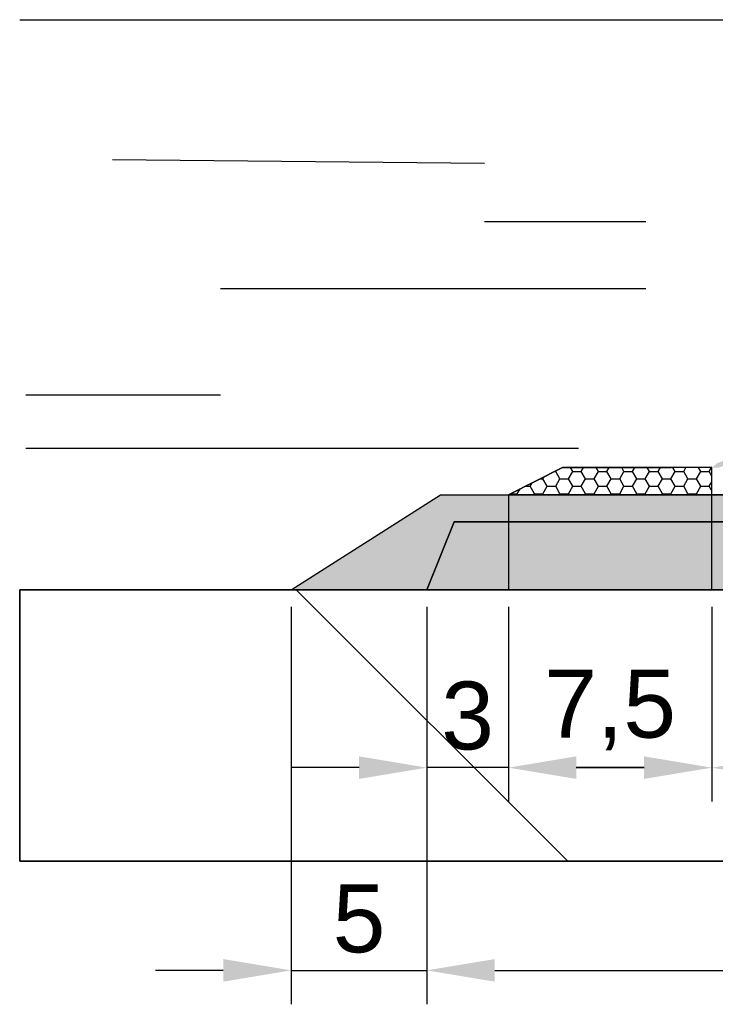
# Model space of a CAD drawing. Header units: centimetres. Extents: x -10 to 101, y -21 to 38.
# Tile 1 of 19: x -10 to 16, y -15 to 21. Entities that reach past the tile are written whole.
import ezdxf

# ---------------------------------------------------------------- set-up
doc = ezdxf.new("R2010")
doc.units = ezdxf.units.CM
doc.styles.get("Standard").update_dxf_attribs({"font": 'arial.ttf'})
doc.dimstyles.new('ISO-25', dxfattribs={"dimtxt": 2.5, "dimasz": 2.5, "dimexe": 1.25, "dimexo": 0.625, "dimtad": 1, "dimtxsty": 'Standard', "dimcen": 2.5, "dimadec": 0, "dimazin": 0, "dimtfac": 1, "dimtmove": 0, "dimatfit": 3, "dimfxl": 1, "dimarcsym": 0})

# ---------------------------------------------------------------- blocks, each defined once
blk = doc.blocks.new('*D1')
at = {"color": 0, "lineweight": -2, "transparency": 16777216}
for p, q in [((5, -0.625), (5, -15.268)), ((42, -0.625), (42, -15.268)), ((7.5, -14.018), (39.5, -14.018))]:
    blk.add_line(p, q, dxfattribs=at)
at = {"color": 0, "transparency": 16777216}
for points in [[(7.5, -13.602), (7.5, -14.435), (5, -14.018)], [(39.5, -13.602), (39.5, -14.435), (42, -14.018)]]:
    blk.add_solid(points, dxfattribs=at)
at = {"layer": 'Defpoints', "color": 0, "transparency": 16777216}
for p in [(5, 0), (42, 0), (42, -14.018)]:
    blk.add_point(p, dxfattribs=at)
at = {"color": 0, "transparency": 16777216, "insert": (23.5, -12.116), "char_height": 2.5, "attachment_point": 5}
blk.add_mtext('37', dxfattribs=at)
blk = doc.blocks.new('*D2')
at = {"color": 0, "lineweight": -2, "transparency": 16777216}
for p, q in [((0, -0.625), (0, -15.268)), ((5, -0.625), (5, -15.268)), ((-2.5, -14.018), (-5, -14.018)), ((0, -14.018), (5, -14.018)), ((7.5, -14.018), (10, -14.018))]:
    blk.add_line(p, q, dxfattribs=at)
at = {"color": 0, "transparency": 16777216}
for points in [[(-2.5, -13.602), (-2.5, -14.435), (0, -14.018)], [(7.5, -13.602), (7.5, -14.435), (5, -14.018)]]:
    blk.add_solid(points, dxfattribs=at)
at = {"layer": 'Defpoints', "color": 0, "transparency": 16777216}
for p in [(0, 0), (5, 0), (5, -14.018)]:
    blk.add_point(p, dxfattribs=at)
at = {"color": 0, "transparency": 16777216, "insert": (2.5, -12.122), "char_height": 2.5, "attachment_point": 5}
blk.add_mtext('5', dxfattribs=at)
blk = doc.blocks.new('*D13')
at = {"color": 0, "lineweight": -2, "transparency": 16777216}
for p, q in [((15.5, -0.625), (15.5, -7.801)), ((22.5, -0.625), (22.5, -7.801)), ((20, -6.551), (18, -6.551))]:
    blk.add_line(p, q, dxfattribs=at)
at = {"color": 0, "transparency": 16777216}
for points in [[(18, -6.134), (18, -6.967), (15.5, -6.551)], [(20, -6.134), (20, -6.967), (22.5, -6.551)]]:
    blk.add_solid(points, dxfattribs=at)
at = {"layer": 'Defpoints', "color": 0, "transparency": 16777216}
for p in [(15.5, 0), (22.5, 0), (15.5, -6.551)]:
    blk.add_point(p, dxfattribs=at)
at = {"color": 0, "transparency": 16777216, "insert": (19, -4.676), "char_height": 2.5, "attachment_point": 5}
blk.add_mtext('7', dxfattribs=at)
blk = doc.blocks.new('*D14')
at = {"color": 0, "lineweight": -2, "transparency": 16777216}
for p, q in [((8, -0.625), (8, -7.801)), ((15.5, -0.625), (15.5, -7.801)), ((13, -6.551), (10.5, -6.551))]:
    blk.add_line(p, q, dxfattribs=at)
at = {"color": 0, "transparency": 16777216}
for points in [[(10.5, -6.134), (10.5, -6.967), (8, -6.551)], [(13, -6.134), (13, -6.967), (15.5, -6.551)]]:
    blk.add_solid(points, dxfattribs=at)
at = {"layer": 'Defpoints', "color": 0, "transparency": 16777216}
for p in [(8, 0), (15.5, 0), (8, -6.551)]:
    blk.add_point(p, dxfattribs=at)
at = {"color": 0, "transparency": 16777216, "insert": (11.75, -4.428), "char_height": 2.5, "attachment_point": 5}
blk.add_mtext('7,5', dxfattribs=at)
blk = doc.blocks.new('*D15')
at = {"color": 0, "lineweight": -2, "transparency": 16777216}
for p, q in [((5, -0.625), (5, -7.801)), ((8, -0.625), (8, -7.801)), ((2.5, -6.551), (0, -6.551)), ((8, -6.551), (5, -6.551)), ((10.5, -6.551), (13, -6.551))]:
    blk.add_line(p, q, dxfattribs=at)
at = {"color": 0, "transparency": 16777216}
for points in [[(2.5, -6.134), (2.5, -6.967), (5, -6.551)], [(10.5, -6.134), (10.5, -6.967), (8, -6.551)]]:
    blk.add_solid(points, dxfattribs=at)
at = {"layer": 'Defpoints', "color": 0, "transparency": 16777216}
for p in [(5, 0), (8, 0), (5, -6.551)]:
    blk.add_point(p, dxfattribs=at)
at = {"color": 0, "transparency": 16777216, "insert": (6.5, -4.648), "char_height": 2.5, "attachment_point": 5}
blk.add_mtext('3', dxfattribs=at)

msp = doc.modelspace()

# ---------------------------------------------------------------- hatches: boundary and pattern name
at = {"true_color": 0x000000}
h = msp.add_hatch(color=18, dxfattribs=at)
h.dxf.hatch_style = 1
h.paths.add_polyline_path([(15.92, 4.749), (15.69, 4.664), (15.5, 4.503), (15.746, 4.5), (15.971, 4.582)])
at = {"true_color": 0xf1eb1f}
h = msp.add_hatch(dxfattribs=at)
h.set_pattern_fill('HONEY', color=2, scale=0.099)
h.paths.add_polyline_path([(8, 3.5), (15.5, 3.5), (15.5, 4.5), (10, 4.5)])
h = msp.add_hatch()
h.set_pattern_fill('HEX', color=256, scale=0.063)
h.paths.add_polyline_path([(5, 0), (0, 0), (5.5, 3.5), (35, 3.5), (37, 2.5), (6, 2.5)])
h = msp.add_hatch()
h.set_pattern_fill('DOTS', color=256, scale=0.36)
h.paths.add_polyline_path([(5, 0), (6, 2.5), (41, 2.5), (42, 0)])
edge = h.paths.add_edge_path()
edge.add_line((62, 2.5), (79, 2.5))
edge.add_line((80, 0), (61, 0))
at = {"true_color": 0x636466}
h = msp.add_hatch(dxfattribs=at)
h.set_pattern_fill('AR-HBONE', color=251)
h.paths.add_polyline_path([(90, 0), (0, 0), (-10, 0), (-10, -10), (90, -10)])

# ---------------------------------------------------------------- linework, layer by layer
at = {"color": 4}
for p, q in [((-10, 21), (0, 21)), ((-6.579, 15.847), (7.125, 15.716)), ((7.125, 13.565), (13.063, 13.565)), ((13.063, 11.087), (-2.598, 11.087)), ((-2.598, 7.175), (-9.777, 7.175)), ((-9.777, 5.219), (10.583, 5.219))]:
    msp.add_line(p, q, dxfattribs=at)
for p, q in [((8, 3.5), (10, 4.5)), ((10, 4.5), (8, 3.5)), ((10, 4.5), (14, 4.5)), ((15.5, 4.5), (10, 4.5)), ((15.5, 4.5), (14, 4.5)), ((15.5, 3.5), (15.5, 4.5)), ((15.5, 3.5), (15.5, 4.5)), ((0, 0), (5.5, 3.5)), ((0, 0), (5.5, 3.5)), ((5.5, 3.5), (35, 3.5)), ((5.5, 3.5), (35, 3.5)), ((10, 3.5), (8, 3.5)), ((8, 3.5), (15.5, 3.5)), ((8, 3.5), (8, 0)), ((14, 3.5), (10, 3.5)), ((16, 3.5), (14, 3.5)), ((16, 3.5), (15.5, 3.5)), ((15.5, 0), (15.5, 3.5)), ((6, 2.5), (5, 0)), ((5, 0), (6, 2.5)), ((6, 2.5), (5, 0)), ((41, 2.5), (6, 2.5)), ((6, 2.5), (41, 2.5)), ((37, 2.5), (6, 2.5)), ((-10, 0), (90, 0)), ((-10, -10), (-10, 0)), ((5, 0), (0, 0)), ((42, 0), (5, 0)), ((8, 0), (15.5, 0)), ((90, -10), (-10, -10))]:
    msp.add_line(p, q)
msp.add_lwpolyline([(0, 21), (41.042, 21)], dxfattribs=at)
msp.add_lwpolyline([(0, 0), (-10, 0), (-10, -10), (90, -10), (90, 0), (0, 0)])

# ---------------------------------------------------------------- dimensions: what is measured, and where the dimension line sits
for base, p1, p2, picture, middle in [((5, -14.018), (0, 0), (5, 0), '*D2', (2.5, -12.122)), ((5, -6.551), (8, 0), (5, 0), '*D15', (6.5, -4.648)), ((42, -14.018), (5, 0), (42, 0), '*D1', (23.5, -12.116)), ((8, -6.551), (15.5, 0), (8, 0), '*D14', (11.75, -4.428)), ((15.5, -6.551), (22.5, 0), (15.5, 0), '*D13', (19, -4.676))]:
    dim = msp.add_linear_dim(base=base, p1=p1, p2=p2, dimstyle='ISO-25')
    dim.commit()
    dim.dimension.update_dxf_attribs({"geometry": picture, "text_midpoint": middle})

doc.saveas('drawing.dxf')
